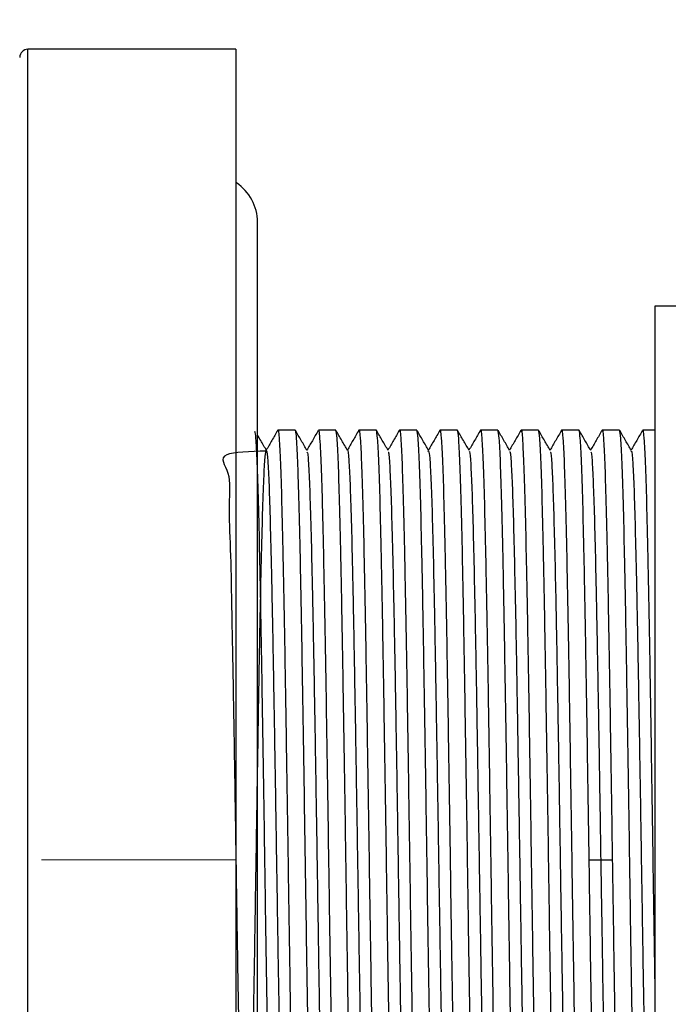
# Model space of a CAD drawing. Header units: millimetres. Extents: x 46 to 185, y 25 to 274.
# Tile 9 of 16: x 168 to 176, y 154 to 166. Entities that reach past the tile are written whole.
import ezdxf

# ---------------------------------------------------------------- set-up
doc = ezdxf.new("R2010")
doc.units = ezdxf.units.MM
doc.linetypes.add('CENTERX2', pattern=[20.32, 12.7, -2.54, 2.54, -2.54])
doc.styles.add('SLDTEXTSTYLE0', font='TXT', dxfattribs={"width": 0.7})
doc.dimstyles.new('SLDDIMSTYLE0', dxfattribs={"dimtxt": 3.5, "dimasz": 3.556, "dimexe": 0, "dimexo": 0.0625, "dimgap": 0.875, "dimtad": 1, "dimdec": 0, "dimlfac": 3, "dimrnd": 1e-09, "dimzin": 12, "dimdsep": 46, "dimtxsty": 'SLDTEXTSTYLE0', "dimblk1": 'CLOSED', "dimblk2": 'CLOSED', "dimsah": 1, "dimcen": 0.09, "dimadec": 0, "dimazin": 3, "dimtfac": 1, "dimtdec": 0, "dimtofl": 0, "dimtmove": 0, "dimatfit": 3, "dimldrblk": 'CLOSED', "dimfxl": 0, "dimfrac": 2, "dimtolj": 1, "dimtzin": 12, "dimarcsym": 0})

# ---------------------------------------------------------------- blocks, each defined once
blk = doc.blocks.new('_Closed')
at = {"color": 0, "linetype": 'ByBlock', "lineweight": -2}
for p, q in [((-1, 0.166667), (0, 0)), ((-1, 0.166667), (-1, -0.166667)), ((0, 0), (-1, -0.166667)), ((0, 0), (-1, 0))]:
    blk.add_line(p, q, dxfattribs=at)
blk = doc.blocks.new('_D_1')
at = {"color": 7, "linetype": 'Continuous', "lineweight": 0}
for p, q in [((105.025, 139.995), (105.025, 178.464)), ((184.855, 161.462), (184.855, 178.464)), ((105.025, 177.464), (184.855, 177.464))]:
    blk.add_line(p, q, dxfattribs=at)
at = {"color": 7, "linetype": 'Continuous', "lineweight": 18, "xscale": 3.556, "yscale": 3.556, "rotation": 180.0000000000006}
blk.add_blockref('_Closed', (105.025, 177.464), dxfattribs=at)
at = {"color": 7, "linetype": 'Continuous', "lineweight": 18, "xscale": 3.556, "yscale": 3.556}
blk.add_blockref('_Closed', (184.855, 177.464), dxfattribs=at)
at = {"color": 7, "linetype": 'Continuous', "lineweight": 18, "insert": (140.642, 181.976), "char_height": 3.5, "attachment_point": 1, "style": 'SLDTEXTSTYLE0'}
blk.add_mtext('239', dxfattribs=at)
blk = doc.blocks.new('_D_2')
at = {"color": 7, "linetype": 'Continuous', "lineweight": 0}
for q in [(157.119, 174.743), (157.119, 150.495)]:
    blk.add_line((157.119, 160.495), q, dxfattribs=at)
at = {"color": 7, "linetype": 'Continuous', "lineweight": 18, "xscale": 3.556, "yscale": 3.556}
for p, rotation in [((157.119, 160.495), 90.00000000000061), ((157.119, 150.495), 270.0000000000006)]:
    blk.add_blockref('_Closed', p, dxfattribs=dict(at, rotation=rotation))
at = {"color": 7, "linetype": 'Continuous', "lineweight": 18, "char_height": 3.5, "attachment_point": 1, "rotation": 90, "style": 'SLDTEXTSTYLE0'}
for s, insert in [('30', (152.607, 170.368)), ('%%c', (152.607, 166.216))]:
    blk.add_mtext(s, dxfattribs=dict(at, insert=insert))

msp = doc.modelspace()

# ---------------------------------------------------------------- linework, layer by layer
at = {"color": 7, "linetype": 'Continuous', "lineweight": 25}
for p, q in [((170.355, 165.495), (167.789, 165.495)), ((170.622, 147.628), (170.622, 163.362)), ((175.855, 162.328), (175.522, 162.328)), ((175.522, 162.328), (175.522, 148.662)), ((171.088, 160.795), (170.873, 160.795)), ((171.588, 160.795), (171.373, 160.795)), ((172.088, 160.795), (171.873, 160.795)), ((172.588, 160.795), (172.373, 160.795)), ((173.088, 160.795), (172.873, 160.795)), ((173.588, 160.795), (173.373, 160.795)), ((174.088, 160.795), (173.873, 160.795)), ((174.588, 160.795), (174.373, 160.795)), ((175.088, 160.795), (174.873, 160.795)), ((175.522, 160.795), (175.373, 160.795)), ((172.728, 160.532), (172.731, 160.548)), ((174.713, 155.495), (174.855, 155.495)), ((174.855, 155.495), (174.998, 155.495))]:
    msp.add_line(p, q, dxfattribs=at)
at = {"color": 8, "linetype": 'Continuous', "lineweight": 25}
msp.add_line((167.789, 145.495), (167.789, 165.495), dxfattribs=at)
at = {"color": 7, "linetype": 'CENTERX2', "lineweight": 18}
msp.add_line((170.355, 155.495), (167.959, 155.495), dxfattribs=at)
at = {"color": 7, "linetype": 'Continuous', "lineweight": 25}
for centre, radius, start, end in [((167.789, 165.395), 0.1, 90, 180), ((170.039, 163.362), 0.583, 0, 56.3822)]:
    msp.add_arc(centre, radius, start, end, dxfattribs=at)
for points, knots in [([(170.355, 165.495), (170.355, 165.495), (170.355, 165.431), (170.355, 165.175), (170.355, 164.984), (170.355, 164.483), (170.355, 164.173), (170.355, 163.446), (170.355, 163.029), (170.355, 162.103), (170.355, 161.595), (170.355, 160.507), (170.355, 159.927), (170.355, 158.717), (170.355, 158.088), (170.355, 156.804), (170.355, 156.15), (170.355, 155.495)], [0, 0, 0, 0, 0.125, 0.125, 0.25, 0.25, 0.375, 0.375, 0.5, 0.5, 0.625, 0.625, 0.75, 0.75, 0.875, 0.875, 1, 1, 1, 1]), ([(170.713, 155.495), (170.708, 155.842), (170.697, 156.536), (170.681, 157.536), (170.666, 158.459), (170.65, 159.267), (170.635, 159.931), (170.619, 160.42), (170.604, 160.725), (170.594, 160.763), (170.59, 160.781)], [0, 0, 0, 0, 0.127152, 0.254303, 0.381455, 0.508607, 0.635759, 0.76291, 0.890062, 1, 1, 1, 1]), ([(170.733, 160.546), (170.709, 160.587), (170.672, 160.651), (170.635, 160.715), (170.622, 160.737)], [0, 0, 0, 0, 0.6474574, 1, 1, 1, 1]), ([(170.871, 160.794), (170.847, 160.753), (170.8, 160.671), (170.753, 160.59), (170.73, 160.55)], [0, 0, 0, 0, 0.507837, 1, 1, 1, 1]), ([(170.871, 160.781), (170.872, 160.786), (170.877, 160.829), (170.889, 160.714), (170.904, 160.426), (170.92, 159.929), (170.935, 159.267), (170.951, 158.458), (170.967, 157.536), (170.982, 156.536), (170.993, 155.842), (170.998, 155.495)], [0, 0, 0, 0, 0.016641, 0.139561, 0.26248, 0.3854, 0.50832, 0.63124, 0.75416, 0.87708, 1, 1, 1, 1]), ([(171.232, 160.546), (171.209, 160.587), (171.161, 160.67), (171.113, 160.752), (171.089, 160.794)], [0, 0, 0, 0, 0.499997, 1, 1, 1, 1]), ([(171.37, 160.791), (171.346, 160.749), (171.3, 160.669), (171.253, 160.588), (171.231, 160.549)], [0, 0, 0, 0, 0.5136863, 1, 1, 1, 1]), ([(171.369, 160.78), (171.371, 160.786), (171.375, 160.811), (171.383, 160.761), (171.394, 160.63), (171.404, 160.405), (171.415, 160.098), (171.425, 159.712), (171.435, 159.253), (171.446, 158.731), (171.456, 158.153), (171.467, 157.529), (171.477, 156.871), (171.488, 156.189), (171.494, 155.726), (171.498, 155.495)], [0, 0, 0, 0, 0.027093, 0.1081686, 0.1892441, 0.2703197, 0.3513953, 0.4324709, 0.5135465, 0.5946221, 0.6756977, 0.7567732, 0.8378488, 0.9189244, 1, 1, 1, 1]), ([(171.733, 160.546), (171.709, 160.587), (171.661, 160.67), (171.613, 160.753), (171.589, 160.794)], [0, 0, 0, 0, 0.499997, 1, 1, 1, 1]), ([(171.871, 160.794), (171.847, 160.752), (171.8, 160.671), (171.753, 160.59), (171.73, 160.55)], [0, 0, 0, 0, 0.508048, 1, 1, 1, 1]), ([(171.871, 160.781), (171.872, 160.786), (171.877, 160.829), (171.889, 160.714), (171.904, 160.426), (171.92, 159.929), (171.935, 159.267), (171.951, 158.458), (171.967, 157.536), (171.982, 156.536), (171.993, 155.842), (171.998, 155.495)], [0, 0, 0, 0, 0.016934, 0.139817, 0.2627, 0.385584, 0.508467, 0.63135, 0.754233, 0.877117, 1, 1, 1, 1]), ([(172.233, 160.546), (172.209, 160.587), (172.161, 160.67), (172.113, 160.752), (172.089, 160.794)], [0, 0, 0, 0, 0.499997, 1, 1, 1, 1]), ([(172.371, 160.794), (172.348, 160.753), (172.301, 160.671), (172.254, 160.59), (172.23, 160.55)], [0, 0, 0, 0, 0.5072874, 1, 1, 1, 1]), ([(172.371, 160.782), (172.372, 160.787), (172.378, 160.829), (172.389, 160.714), (172.404, 160.427), (172.42, 159.929), (172.435, 159.267), (172.451, 158.458), (172.467, 157.536), (172.482, 156.536), (172.493, 155.842), (172.498, 155.495)], [0, 0, 0, 0, 0.015613, 0.138662, 0.26171, 0.384758, 0.507807, 0.630855, 0.753903, 0.876952, 1, 1, 1, 1]), ([(172.732, 160.546), (172.709, 160.587), (172.661, 160.67), (172.613, 160.753), (172.589, 160.794)], [0, 0, 0, 0, 0.499997, 1, 1, 1, 1]), ([(172.871, 160.794), (172.847, 160.752), (172.8, 160.671), (172.753, 160.59), (172.73, 160.55)], [0, 0, 0, 0, 0.508152, 1, 1, 1, 1]), ([(172.871, 160.781), (172.872, 160.786), (172.877, 160.829), (172.889, 160.714), (172.904, 160.426), (172.92, 159.929), (172.935, 159.267), (172.951, 158.458), (172.967, 157.536), (172.982, 156.536), (172.993, 155.842), (172.998, 155.495)], [0, 0, 0, 0, 0.017096, 0.139959, 0.262822, 0.385685, 0.508548, 0.631411, 0.754274, 0.877137, 1, 1, 1, 1]), ([(173.233, 160.546), (173.209, 160.587), (173.161, 160.67), (173.113, 160.752), (173.089, 160.794)], [0, 0, 0, 0, 0.4999968, 1, 1, 1, 1]), ([(173.371, 160.794), (173.348, 160.753), (173.301, 160.671), (173.253, 160.59), (173.23, 160.55)], [0, 0, 0, 0, 0.507298, 1, 1, 1, 1]), ([(173.371, 160.782), (173.372, 160.787), (173.377, 160.829), (173.389, 160.714), (173.404, 160.427), (173.42, 159.929), (173.435, 159.267), (173.451, 158.458), (173.467, 157.536), (173.482, 156.536), (173.493, 155.842), (173.498, 155.495)], [0, 0, 0, 0, 0.015702, 0.13874, 0.261777, 0.384814, 0.507851, 0.630888, 0.753926, 0.876963, 1, 1, 1, 1]), ([(173.732, 160.546), (173.709, 160.587), (173.661, 160.67), (173.613, 160.753), (173.589, 160.794)], [0, 0, 0, 0, 0.499997, 1, 1, 1, 1]), ([(173.871, 160.794), (173.847, 160.752), (173.8, 160.671), (173.753, 160.59), (173.73, 160.55)], [0, 0, 0, 0, 0.508123, 1, 1, 1, 1]), ([(173.871, 160.781), (173.872, 160.786), (173.877, 160.829), (173.889, 160.714), (173.904, 160.426), (173.92, 159.929), (173.935, 159.267), (173.951, 158.458), (173.967, 157.536), (173.982, 156.536), (173.993, 155.842), (173.998, 155.495)], [0, 0, 0, 0, 0.017059, 0.139927, 0.262794, 0.385662, 0.508529, 0.631397, 0.754265, 0.877132, 1, 1, 1, 1]), ([(174.233, 160.546), (174.209, 160.587), (174.161, 160.67), (174.113, 160.752), (174.089, 160.794)], [0, 0, 0, 0, 0.4999967, 1, 1, 1, 1]), ([(174.371, 160.794), (174.348, 160.753), (174.3, 160.671), (174.253, 160.59), (174.23, 160.55)], [0, 0, 0, 0, 0.507408, 1, 1, 1, 1]), ([(174.371, 160.782), (174.372, 160.787), (174.377, 160.829), (174.389, 160.714), (174.404, 160.426), (174.42, 159.929), (174.435, 159.267), (174.451, 158.458), (174.467, 157.536), (174.482, 156.536), (174.493, 155.842), (174.498, 155.495)], [0, 0, 0, 0, 0.0159513, 0.1389574, 0.2619635, 0.3849696, 0.5079757, 0.6309817, 0.7539878, 0.8769939, 1, 1, 1, 1]), ([(174.732, 160.546), (174.709, 160.587), (174.661, 160.67), (174.613, 160.753), (174.589, 160.794)], [0, 0, 0, 0, 0.499997, 1, 1, 1, 1]), ([(174.871, 160.794), (174.847, 160.752), (174.8, 160.671), (174.753, 160.59), (174.73, 160.55)], [0, 0, 0, 0, 0.507944, 1, 1, 1, 1]), ([(174.871, 160.781), (174.872, 160.786), (174.877, 160.829), (174.889, 160.714), (174.904, 160.426), (174.92, 159.929), (174.935, 159.267), (174.951, 158.458), (174.967, 157.536), (174.982, 156.536), (174.993, 155.842), (174.998, 155.495)], [0, 0, 0, 0, 0.0167599, 0.1396649, 0.2625699, 0.3854749, 0.5083799, 0.631285, 0.75419, 0.877095, 1, 1, 1, 1]), ([(175.233, 160.546), (175.209, 160.587), (175.161, 160.67), (175.113, 160.752), (175.089, 160.794)], [0, 0, 0, 0, 0.4999967, 1, 1, 1, 1]), ([(175.371, 160.794), (175.347, 160.753), (175.3, 160.671), (175.253, 160.59), (175.23, 160.55)], [0, 0, 0, 0, 0.507598, 1, 1, 1, 1]), ([(175.371, 160.782), (175.372, 160.786), (175.377, 160.829), (175.389, 160.714), (175.404, 160.426), (175.42, 159.929), (175.435, 159.267), (175.451, 158.458), (175.467, 157.536), (175.482, 156.536), (175.493, 155.842), (175.498, 155.495)], [0, 0, 0, 0, 0.016289, 0.139253, 0.262216, 0.38518, 0.508144, 0.631108, 0.754072, 0.877036, 1, 1, 1, 1]), ([(170.733, 160.539), (170.528, 160.533), (170.077, 160.518), (170.305, 160.29), (170.259, 159.898), (170.29, 159.346), (170.301, 158.663), (170.317, 157.867), (170.332, 156.99), (170.347, 156.059), (170.361, 155.11), (170.376, 154.173), (170.391, 153.283), (170.406, 152.47), (170.421, 151.763), (170.436, 151.186), (170.451, 150.76), (170.466, 150.499), (170.481, 150.413), (170.495, 150.504), (170.51, 150.77), (170.525, 151.2), (170.54, 151.781), (170.555, 152.491), (170.57, 153.307), (170.585, 154.199), (170.6, 155.136), (170.615, 156.086), (170.63, 157.015), (170.644, 157.891), (170.659, 158.683), (170.674, 159.364), (170.689, 159.91), (170.704, 160.302), (170.719, 160.525), (170.734, 160.573), (170.749, 160.443), (170.764, 160.141), (170.778, 159.676), (170.793, 159.065), (170.808, 158.33), (170.823, 157.495), (170.838, 156.591), (170.853, 155.648), (170.868, 154.7), (170.883, 153.78), (170.898, 152.919), (170.913, 152.149), (170.927, 151.496), (170.942, 150.98), (170.957, 150.632), (170.969, 150.458), (170.976, 150.464), (170.978, 150.465)], [0, 0, 0, 0, 0.016531, 0.036438, 0.056346, 0.076254, 0.096162, 0.116071, 0.135978, 0.155887, 0.175794, 0.195703, 0.21561, 0.235519, 0.255426, 0.275335, 0.295242, 0.315151, 0.335058, 0.354967, 0.374874, 0.394783, 0.41469, 0.434599, 0.454506, 0.474415, 0.494322, 0.51423, 0.534138, 0.554046, 0.573954, 0.593862, 0.613771, 0.633678, 0.653587, 0.673494, 0.693403, 0.71331, 0.733219, 0.753126, 0.773035, 0.792942, 0.812851, 0.832758, 0.852667, 0.872574, 0.892483, 0.91239, 0.932299, 0.952206, 0.972115, 0.992022, 1, 1, 1, 1]), ([(171.232, 160.525), (171.235, 160.522), (171.243, 160.514), (171.256, 160.305), (171.271, 159.924), (171.286, 159.381), (171.301, 158.704), (171.316, 157.914), (171.331, 157.04), (171.346, 156.112), (171.361, 155.163), (171.375, 154.225), (171.39, 153.331), (171.405, 152.513), (171.42, 151.799), (171.435, 151.214), (171.45, 150.782), (171.464, 150.508), (171.474, 150.47), (171.478, 150.452)], [0, 0, 0, 0, 0.0362281, 0.0968365, 0.1574494, 0.2180577, 0.2786702, 0.3392795, 0.3998911, 0.4605012, 0.5211121, 0.5817229, 0.6423329, 0.7029446, 0.7635538, 0.8241662, 0.8847746, 0.9453876, 1, 1, 1, 1]), ([(171.733, 160.544), (171.733, 160.544), (171.738, 160.565), (171.748, 160.442), (171.763, 160.166), (171.778, 159.705), (171.793, 159.103), (171.807, 158.374), (171.822, 157.544), (171.837, 156.643), (171.852, 155.701), (171.867, 154.753), (171.882, 153.83), (171.897, 152.965), (171.912, 152.189), (171.927, 151.529), (171.941, 151.005), (171.956, 150.647), (171.969, 150.463), (171.976, 150.465), (171.978, 150.466)], [0, 0, 0, 0, 0.001754, 0.062403, 0.123051, 0.183701, 0.244349, 0.305, 0.365646, 0.426298, 0.486944, 0.547595, 0.608241, 0.668893, 0.729539, 0.790191, 0.850836, 0.911488, 0.972134, 1, 1, 1, 1]), ([(172.233, 160.524), (172.235, 160.525), (172.242, 160.527), (172.254, 160.343), (172.269, 159.985), (172.284, 159.461), (172.299, 158.801), (172.314, 158.025), (172.329, 157.16), (172.344, 156.237), (172.359, 155.289), (172.373, 154.347), (172.388, 153.446), (172.403, 152.616), (172.418, 151.887), (172.433, 151.285), (172.448, 150.824), (172.463, 150.548), (172.473, 150.425), (172.478, 150.446), (172.478, 150.446)], [0, 0, 0, 0, 0.0278659, 0.0885116, 0.1491636, 0.2098091, 0.2704612, 0.3311068, 0.3917588, 0.4524045, 0.5130562, 0.5737024, 0.6343537, 0.6950005, 0.7556512, 0.8162986, 0.8769486, 0.9375969, 0.9982461, 1, 1, 1, 1]), ([(172.732, 160.538), (172.737, 160.52), (172.746, 160.482), (172.761, 160.208), (172.776, 159.776), (172.791, 159.191), (172.805, 158.477), (172.82, 157.659), (172.835, 156.765), (172.85, 155.827), (172.865, 154.878), (172.88, 153.95), (172.895, 153.076), (172.91, 152.286), (172.925, 151.609), (172.94, 151.066), (172.954, 150.685), (172.967, 150.476), (172.975, 150.468), (172.978, 150.465)], [0, 0, 0, 0, 0.054612, 0.115225, 0.175834, 0.236446, 0.297055, 0.357667, 0.418277, 0.478888, 0.539499, 0.600109, 0.660721, 0.72133, 0.781942, 0.842551, 0.903163, 0.963772, 1, 1, 1, 1]), ([(173.233, 160.529), (173.234, 160.531), (173.24, 160.541), (173.251, 160.395), (173.266, 160.089), (173.28, 159.624), (173.294, 159.028), (173.308, 158.318), (173.323, 157.516), (173.337, 156.649), (173.351, 155.744), (173.366, 154.832), (173.38, 153.941), (173.394, 153.1), (173.409, 152.337), (173.423, 151.675), (173.437, 151.137), (173.452, 150.743), (173.465, 150.5), (173.474, 150.469), (173.478, 150.455)], [0, 0, 0, 0, 0.017301, 0.075631, 0.133962, 0.192293, 0.250624, 0.308954, 0.367285, 0.425616, 0.483947, 0.542277, 0.600608, 0.658939, 0.71727, 0.7756, 0.833931, 0.892262, 0.950593, 1, 1, 1, 1]), ([(173.732, 160.527), (173.734, 160.528), (173.741, 160.535), (173.752, 160.373), (173.767, 160.053), (173.781, 159.575), (173.795, 158.968), (173.81, 158.248), (173.824, 157.439), (173.838, 156.567), (173.853, 155.661), (173.867, 154.75), (173.881, 153.862), (173.896, 153.027), (173.91, 152.272), (173.924, 151.622), (173.939, 151.094), (173.953, 150.715), (173.966, 150.489), (173.975, 150.468), (173.978, 150.459)], [0, 0, 0, 0, 0.0232914, 0.0815535, 0.1398157, 0.1980778, 0.2563399, 0.314602, 0.3728641, 0.4311262, 0.4893883, 0.5476504, 0.6059125, 0.6641746, 0.7224367, 0.7806988, 0.8389609, 0.897223, 0.9554851, 1, 1, 1, 1]), ([(174.233, 160.525), (174.235, 160.525), (174.242, 160.526), (174.254, 160.351), (174.268, 160.015), (174.282, 159.525), (174.297, 158.907), (174.311, 158.178), (174.325, 157.362), (174.34, 156.486), (174.354, 155.578), (174.368, 154.667), (174.383, 153.784), (174.397, 152.955), (174.411, 152.208), (174.426, 151.568), (174.44, 151.054), (174.454, 150.688), (174.467, 150.481), (174.475, 150.468), (174.478, 150.462)], [0, 0, 0, 0, 0.027906, 0.086248, 0.144589, 0.202931, 0.261273, 0.319615, 0.377957, 0.436299, 0.494641, 0.552983, 0.611324, 0.669666, 0.728008, 0.78635, 0.844692, 0.903034, 0.961376, 1, 1, 1, 1]), ([(174.732, 160.526), (174.735, 160.524), (174.743, 160.518), (174.755, 160.327), (174.769, 159.977), (174.784, 159.474), (174.798, 158.845), (174.812, 158.107), (174.827, 157.285), (174.841, 156.404), (174.851, 155.798), (174.855, 155.495)], [0, 0, 0, 0, 0.067907, 0.184419, 0.300931, 0.417442, 0.533954, 0.650467, 0.766978, 0.883485, 1, 1, 1, 1]), ([(175.233, 160.531), (175.234, 160.534), (175.24, 160.549), (175.251, 160.403), (175.266, 160.09), (175.28, 159.602), (175.295, 158.974), (175.31, 158.224), (175.325, 157.378), (175.34, 156.467), (175.355, 155.522), (175.37, 154.575), (175.385, 153.661), (175.4, 152.811), (175.415, 152.055), (175.429, 151.419), (175.444, 150.923), (175.459, 150.599), (175.47, 150.446), (175.477, 150.459), (175.478, 150.462)], [0, 0, 0, 0, 0.012894, 0.073578, 0.134255, 0.194939, 0.255617, 0.3163, 0.376979, 0.437662, 0.498341, 0.559023, 0.619703, 0.680384, 0.741065, 0.801745, 0.862427, 0.923106, 0.983789, 1, 1, 1, 1]), ([(170.355, 155.495), (170.355, 154.841), (170.355, 154.186), (170.355, 152.902), (170.355, 152.273), (170.355, 151.064), (170.355, 150.484), (170.355, 149.395), (170.355, 148.887), (170.355, 147.961), (170.355, 147.544), (170.355, 146.817), (170.355, 146.507), (170.355, 146.006), (170.355, 145.815), (170.355, 145.559), (170.355, 145.495), (170.355, 145.495)], [0, 0, 0, 0, 0.125, 0.125, 0.25, 0.25, 0.375, 0.375, 0.5, 0.5, 0.625, 0.625, 0.75, 0.75, 0.875, 0.875, 1, 1, 1, 1]), ([(170.84, 150.208), (170.839, 150.203), (170.833, 150.161), (170.822, 150.276), (170.806, 150.564), (170.791, 151.061), (170.775, 151.723), (170.76, 152.532), (170.744, 153.454), (170.728, 154.454), (170.718, 155.148), (170.713, 155.495)], [0, 0, 0, 0, 0.015702, 0.13874, 0.261777, 0.384814, 0.507851, 0.630888, 0.753926, 0.876963, 1, 1, 1, 1]), ([(171.34, 150.209), (171.339, 150.204), (171.333, 150.161), (171.322, 150.276), (171.306, 150.564), (171.291, 151.061), (171.275, 151.723), (171.26, 152.532), (171.244, 153.454), (171.228, 154.454), (171.218, 155.148), (171.213, 155.495)], [0, 0, 0, 0, 0.017096, 0.139959, 0.262822, 0.385685, 0.508548, 0.631411, 0.754274, 0.877137, 1, 1, 1, 1]), ([(171.84, 150.208), (171.839, 150.203), (171.833, 150.161), (171.822, 150.276), (171.806, 150.564), (171.791, 151.061), (171.775, 151.723), (171.76, 152.532), (171.744, 153.454), (171.728, 154.454), (171.718, 155.148), (171.713, 155.495)], [0, 0, 0, 0, 0.0156132, 0.1386616, 0.2617099, 0.3847583, 0.5078066, 0.630855, 0.7539033, 0.8769517, 1, 1, 1, 1]), ([(172.34, 150.209), (172.339, 150.204), (172.333, 150.161), (172.322, 150.276), (172.306, 150.564), (172.291, 151.061), (172.275, 151.723), (172.26, 152.532), (172.244, 153.454), (172.228, 154.454), (172.218, 155.148), (172.213, 155.495)], [0, 0, 0, 0, 0.016934, 0.139817, 0.2627, 0.385584, 0.508467, 0.63135, 0.754233, 0.877117, 1, 1, 1, 1]), ([(172.841, 150.21), (172.84, 150.204), (172.835, 150.179), (172.827, 150.229), (172.817, 150.36), (172.806, 150.585), (172.796, 150.892), (172.786, 151.278), (172.775, 151.737), (172.765, 152.259), (172.754, 152.837), (172.744, 153.461), (172.734, 154.119), (172.723, 154.801), (172.716, 155.264), (172.713, 155.495)], [0, 0, 0, 0, 0.027093, 0.108169, 0.189244, 0.27032, 0.351395, 0.432471, 0.513546, 0.594622, 0.675698, 0.756773, 0.837849, 0.918924, 1, 1, 1, 1]), ([(173.34, 150.209), (173.339, 150.204), (173.333, 150.161), (173.322, 150.276), (173.306, 150.564), (173.291, 151.061), (173.275, 151.723), (173.26, 152.532), (173.244, 153.454), (173.228, 154.454), (173.218, 155.148), (173.213, 155.495)], [0, 0, 0, 0, 0.016641, 0.139561, 0.26248, 0.3854, 0.50832, 0.63124, 0.75416, 0.87708, 1, 1, 1, 1]), ([(173.84, 150.208), (173.839, 150.203), (173.833, 150.161), (173.822, 150.276), (173.806, 150.564), (173.791, 151.061), (173.775, 151.723), (173.76, 152.532), (173.744, 153.454), (173.728, 154.454), (173.718, 155.148), (173.713, 155.495)], [0, 0, 0, 0, 0.016174, 0.139152, 0.26213, 0.385108, 0.508087, 0.631065, 0.754043, 0.877022, 1, 1, 1, 1]), ([(174.34, 150.209), (174.339, 150.204), (174.333, 150.161), (174.322, 150.276), (174.306, 150.564), (174.291, 151.061), (174.275, 151.723), (174.26, 152.532), (174.244, 153.454), (174.228, 154.454), (174.218, 155.148), (174.213, 155.495)], [0, 0, 0, 0, 0.016289, 0.139253, 0.262216, 0.38518, 0.508144, 0.631108, 0.754072, 0.877036, 1, 1, 1, 1]), ([(174.84, 150.209), (174.839, 150.204), (174.833, 150.161), (174.822, 150.276), (174.806, 150.564), (174.791, 151.061), (174.775, 151.723), (174.76, 152.532), (174.744, 153.454), (174.728, 154.454), (174.718, 155.148), (174.713, 155.495)], [0, 0, 0, 0, 0.01676, 0.139665, 0.26257, 0.385475, 0.50838, 0.631285, 0.75419, 0.877095, 1, 1, 1, 1]), ([(174.855, 155.495), (174.859, 155.252), (174.867, 154.767), (174.879, 153.984), (174.893, 153.17), (174.908, 152.369), (174.923, 151.679), (174.938, 151.119), (174.953, 150.719), (174.966, 150.487), (174.975, 150.469), (174.978, 150.462)], [0, 0, 0, 0, 0.093253, 0.186505, 0.307649, 0.42881, 0.549959, 0.671117, 0.792266, 0.913424, 1, 1, 1, 1]), ([(175.34, 150.208), (175.339, 150.203), (175.333, 150.161), (175.322, 150.276), (175.306, 150.564), (175.291, 151.061), (175.275, 151.723), (175.26, 152.532), (175.244, 153.454), (175.228, 154.454), (175.218, 155.148), (175.213, 155.495)], [0, 0, 0, 0, 0.0159513, 0.1389574, 0.2619635, 0.3849696, 0.5079757, 0.6309817, 0.7539878, 0.8769939, 1, 1, 1, 1]), ([(175.498, 155.495), (175.503, 155.146), (175.511, 154.609), (175.519, 154.102), (175.522, 153.924)], [0, 0, 0, 0, 0.64938, 1, 1, 1, 1])]:
    msp.add_open_spline(points, degree=3, knots=knots, dxfattribs=at)
for points in [[(171.213, 155.495), (171.209, 155.726), (171.202, 156.189), (171.192, 156.871), (171.181, 157.529), (171.171, 158.153), (171.161, 158.731), (171.15, 159.253), (171.14, 159.712), (171.129, 160.098), (171.119, 160.406), (171.109, 160.628), (171.098, 160.769), (171.091, 160.786), (171.088, 160.795)], [(171.713, 155.495), (171.708, 155.842), (171.697, 156.536), (171.681, 157.536), (171.666, 158.459), (171.65, 159.267), (171.635, 159.931), (171.619, 160.421), (171.603, 160.736), (171.593, 160.775), (171.588, 160.795)], [(172.213, 155.495), (172.208, 155.842), (172.197, 156.536), (172.181, 157.536), (172.166, 158.459), (172.15, 159.267), (172.135, 159.931), (172.119, 160.421), (172.103, 160.736), (172.093, 160.775), (172.088, 160.795)], [(172.713, 155.495), (172.708, 155.842), (172.697, 156.536), (172.681, 157.536), (172.666, 158.459), (172.65, 159.267), (172.635, 159.931), (172.619, 160.421), (172.603, 160.736), (172.593, 160.775), (172.588, 160.795)], [(173.213, 155.495), (173.208, 155.842), (173.197, 156.536), (173.181, 157.536), (173.166, 158.459), (173.15, 159.267), (173.135, 159.931), (173.119, 160.421), (173.103, 160.736), (173.093, 160.775), (173.088, 160.795)], [(173.713, 155.495), (173.708, 155.842), (173.697, 156.536), (173.681, 157.536), (173.666, 158.459), (173.65, 159.267), (173.635, 159.931), (173.619, 160.421), (173.603, 160.736), (173.593, 160.775), (173.588, 160.795)], [(174.213, 155.495), (174.208, 155.842), (174.197, 156.536), (174.181, 157.536), (174.166, 158.459), (174.15, 159.267), (174.135, 159.931), (174.119, 160.421), (174.103, 160.736), (174.093, 160.775), (174.088, 160.795)], [(174.713, 155.495), (174.708, 155.842), (174.697, 156.536), (174.681, 157.536), (174.666, 158.459), (174.65, 159.267), (174.635, 159.931), (174.619, 160.421), (174.603, 160.736), (174.593, 160.775), (174.588, 160.795)], [(175.213, 155.495), (175.208, 155.842), (175.197, 156.536), (175.181, 157.536), (175.166, 158.459), (175.15, 159.267), (175.135, 159.931), (175.119, 160.421), (175.103, 160.736), (175.093, 160.775), (175.088, 160.795)], [(170.998, 155.495), (171.003, 155.148), (171.014, 154.454), (171.029, 153.454), (171.045, 152.531), (171.06, 151.723), (171.076, 151.059), (171.092, 150.569), (171.107, 150.254), (171.118, 150.215), (171.123, 150.195)], [(171.498, 155.495), (171.503, 155.148), (171.514, 154.454), (171.529, 153.454), (171.545, 152.531), (171.56, 151.723), (171.576, 151.059), (171.592, 150.569), (171.607, 150.254), (171.618, 150.215), (171.623, 150.195)], [(171.998, 155.495), (172.003, 155.148), (172.014, 154.454), (172.029, 153.454), (172.045, 152.531), (172.06, 151.723), (172.076, 151.059), (172.092, 150.569), (172.107, 150.254), (172.118, 150.215), (172.123, 150.195)], [(172.498, 155.495), (172.503, 155.148), (172.514, 154.454), (172.529, 153.454), (172.545, 152.531), (172.56, 151.723), (172.576, 151.059), (172.592, 150.569), (172.607, 150.254), (172.618, 150.215), (172.623, 150.195)], [(172.998, 155.495), (173.001, 155.264), (173.008, 154.801), (173.019, 154.119), (173.029, 153.461), (173.04, 152.837), (173.05, 152.259), (173.06, 151.737), (173.071, 151.278), (173.081, 150.892), (173.092, 150.584), (173.102, 150.362), (173.113, 150.221), (173.119, 150.204), (173.123, 150.195)], [(173.498, 155.495), (173.503, 155.148), (173.514, 154.454), (173.529, 153.454), (173.545, 152.531), (173.56, 151.723), (173.576, 151.059), (173.592, 150.569), (173.607, 150.254), (173.618, 150.215), (173.623, 150.195)], [(173.998, 155.495), (174.003, 155.148), (174.014, 154.454), (174.029, 153.454), (174.045, 152.531), (174.06, 151.723), (174.076, 151.059), (174.092, 150.569), (174.107, 150.254), (174.118, 150.215), (174.123, 150.195)], [(174.498, 155.495), (174.503, 155.148), (174.514, 154.454), (174.529, 153.454), (174.545, 152.531), (174.56, 151.723), (174.576, 151.059), (174.592, 150.569), (174.607, 150.254), (174.618, 150.215), (174.623, 150.195)], [(174.998, 155.495), (175.003, 155.148), (175.014, 154.454), (175.029, 153.454), (175.045, 152.531), (175.06, 151.723), (175.076, 151.059), (175.092, 150.569), (175.107, 150.254), (175.118, 150.215), (175.123, 150.195)]]:
    msp.add_open_spline(points, degree=3, dxfattribs=at)

# ---------------------------------------------------------------- dimensions: what is measured, and where the dimension line sits
at = {"color": 7, "linetype": 'Continuous', "lineweight": 18}
dim = msp.add_linear_dim(base=(184.855, 177.464), p1=(105.025, 138.995), p2=(184.855, 160.462), angle=0, dimstyle='SLDDIMSTYLE0', dxfattribs=at)
dim.commit()
dim.dimension.update_dxf_attribs({"geometry": '_D_1', "text_midpoint": (143.924, 177.464), "dimtype": 160})
dim = msp.add_linear_dim(base=(157.119, 150.495), p1=(167.689, 160.495), p2=(167.689, 150.495), angle=90, text='%%c<>', dimstyle='SLDDIMSTYLE0', dxfattribs=at)
dim.commit()
dim.dimension.update_dxf_attribs({"geometry": '_D_2', "text_midpoint": (157.119, 170.479), "dimtype": 160})

doc.saveas('drawing.dxf')
